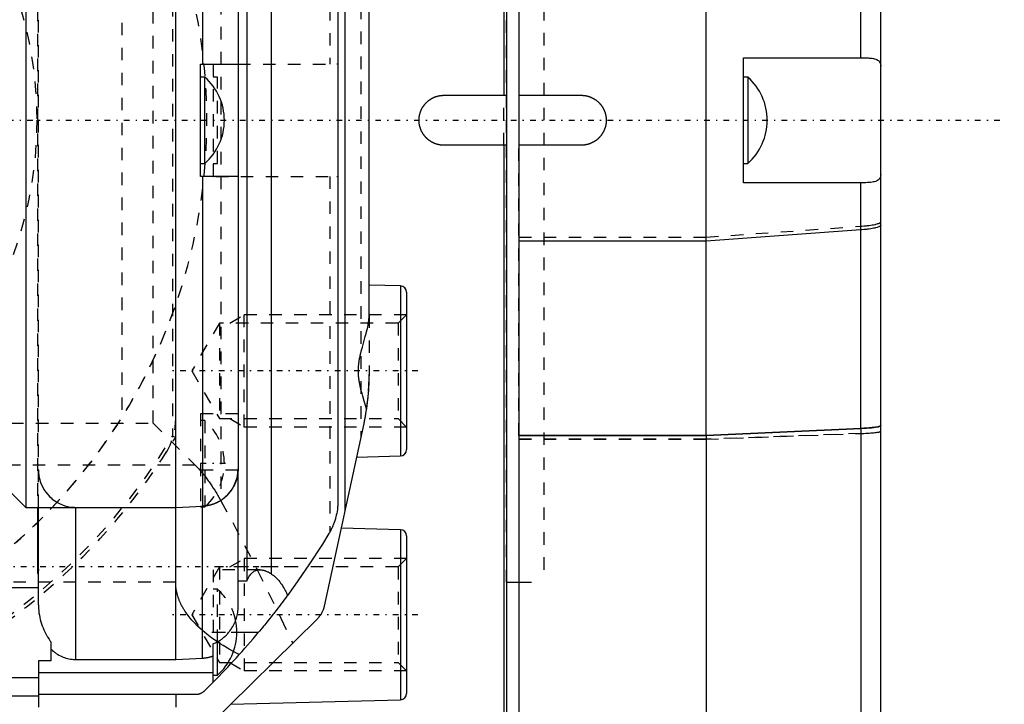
# Model space of a CAD drawing. Extents: x -109 to 109, y -1 to 887.
# Tile 14 of 15: x 30 to 109, y 673 to 728. Entities that reach past the tile are written whole.
import ezdxf

# ---------------------------------------------------------------- set-up
doc = ezdxf.new("R2010")
doc.units = 0
doc.linetypes.add('CENTER', pattern=[1.5, 0.45, -0.5, 0.05, -0.5])
doc.linetypes.add('DASHED', pattern=[2, 1, -1])
for name, color, linetype in [('AM_0', 7, 'CONTINUOUS'), ('AM_3', 7, 'DASHED'), ('AM_7', 7, 'CENTER')]:
    doc.layers.add(name, color=color, linetype=linetype)

msp = doc.modelspace()

# ---------------------------------------------------------------- linework, layer by layer
at = {"layer": 'AM_0', "color": 7, "linetype": 'CONTINUOUS'}
for p, q in [((68.8, 769), (68.8, 722)), ((69, 768.8), (69, 671.2)), ((70, 769), (70, 670.5)), ((85, 694.742), (85, 769)), ((42.5, 676.816), (42.5, 763.184)), ((48.219, 683.122), (48.219, 756.878)), ((50.139, 756.314), (50.139, 683.686)), ((97.408, 725), (97.408, 755.183)), ((56.052, 752.961), (56.052, 688.675)), ((30.5, 750.935), (30.5, 689)), ((44.639, 750.901), (44.639, 724.5)), ((55.5, 750.508), (55.5, 689.492)), ((99, 540.247), (99, 750)), ((47.499, 748), (47.499, 692)), ((58, 704.367), (58, 741.16)), ((44.5, 715.5), (44.5, 724.5)), ((44.5, 724.5), (47.465, 724.5)), ((88, 725), (97.591, 725)), ((88, 715), (88, 725)), ((44.843, 723.45), (44.5, 723.45)), ((44.843, 716.55), (44.843, 723.45)), ((88.343, 723.45), (88, 723.45)), ((88.343, 723.45), (88.343, 716.55)), ((64, 722), (69, 722)), ((70, 722), (75, 722)), ((69, 718), (64, 718)), ((68.8, 718), (68.8, 671)), ((75, 718), (70, 718)), ((44.5, 716.55), (44.843, 716.55)), ((88, 716.55), (88.343, 716.55)), ((47.465, 715.5), (44.5, 715.5)), ((44.639, 715.5), (44.639, 689.099)), ((97.591, 715), (88, 715)), ((97.408, 695.317), (97.408, 715)), ((97.408, 711.224), (85, 710.323)), ((85, 710.323), (70, 710.323)), ((60.513, 706.74), (58, 706.806)), ((60.513, 706.74), (60.513, 693.123)), ((61, 706.24), (61, 693.622)), ((57.58, 695.722), (54.406, 681.082)), ((97.408, 695.317), (85, 694.742)), ((85, 694.741), (97.408, 695.316)), ((97.408, 695.316), (97.408, 604.998)), ((85, 694.742), (70, 694.742)), ((70, 694.741), (85, 694.741)), ((85, 694.741), (85, 531)), ((56.997, 693.031), (60.513, 693.123)), ((47.5, 680.975), (47.5, 692.08)), ((28.5, 691), (30.5, 689)), ((30.5, 689), (42.5, 689)), ((31.416, 689), (31.416, 683.691)), ((31.5, 681.183), (31.5, 689.024)), ((34.5, 676.816), (34.5, 689)), ((42.5, 689), (44.639, 689.099)), ((44.5, 689.093), (44.5, 689.05)), ((44.5, 689.05), (44.843, 689.05)), ((44.639, 676.925), (44.639, 689.047)), ((44.843, 689.115), (44.843, 689.05)), ((60.513, 687.211), (55.762, 687.335)), ((60.513, 687.211), (60.513, 673.593)), ((61, 686.711), (61, 674.093)), ((31.416, 683.691), (31.5, 683.691)), ((-31.5, 682.58), (31.5, 682.58)), ((47.5, 683.122), (48.219, 683.122)), ((69, 683), (70, 683)), ((53.855, 680.082), (44, 670.37)), ((47.403, 679), (49.143, 679)), ((32.5, 678.223), (32.5, 676.704)), ((45.5, 674.992), (45.5, 678.071)), ((45.843, 675.55), (45.843, 678.229)), ((31.5, 676.704), (31.5, 673)), ((32.5, 676.704), (31.5, 676.704)), ((34.5, 676.816), (42.5, 676.816)), ((42.5, 676.816), (44.639, 676.925)), ((31.5, 675.781), (45.5, 675.781)), ((45.5, 675.55), (45.843, 675.55)), ((31.5, 675.35), (-31.5, 675.35)), ((45.5, 674.992), (44.791, 674.286)), ((31.5, 673.88), (-31.5, 673.88)), ((44.091, 674), (31.5, 674)), ((42.5, 674), (42.5, 673)), ((46.909, 673.237), (60.513, 673.593))]:
    msp.add_line(p, q, dxfattribs=at)
msp.add_lwpolyline([(97.408, 695.316), (97.861, 695.342), (98.253, 695.374), (98.572, 695.412), (98.807, 695.455), (98.951, 695.5), (99, 695.547)], dxfattribs=at)
for points in [[(47.465, 724.5, 0), (47.476, 724.499, 0), (47.491, 724.494, 0), (47.499, 724.484, 0), (47.5, 724.477, 0)], [(97.591, 725, 0), (97.664, 725, 0), (97.804, 724.998, 0), (97.938, 724.994, 0), (98.003, 724.99, 0), (98.066, 724.986, 0), (98.188, 724.976, 0), (98.302, 724.962, 0), (98.408, 724.943, 0), (98.507, 724.92, 0), (98.597, 724.892, 0), (98.638, 724.876, 0), (98.678, 724.858, 0), (98.75, 724.819, 0), (98.813, 724.774, 0), (98.867, 724.723, 0), (98.912, 724.666, 0), (98.947, 724.604, 0), (98.962, 724.57, 0), (98.973, 724.535, 0), (98.991, 724.461, 0), (98.999, 724.381, 0), (99, 724.339, 0)], [(62, 720, 0), (62, 720.014, 0), (62, 720.042, 0), (62.001, 720.07, 0), (62.002, 720.084, 0), (62.002, 720.098, 0), (62.004, 720.127, 0), (62.006, 720.155, 0), (62.008, 720.184, 0), (62.011, 720.212, 0), (62.015, 720.241, 0), (62.016, 720.255, 0), (62.018, 720.27, 0), (62.022, 720.298, 0), (62.027, 720.327, 0), (62.032, 720.356, 0), (62.037, 720.385, 0), (62.043, 720.413, 0), (62.046, 720.428, 0), (62.049, 720.442, 0), (62.056, 720.471, 0), (62.063, 720.499, 0), (62.067, 720.513, 0), (62.071, 720.528, 0), (62.079, 720.556, 0), (62.087, 720.584, 0), (62.092, 720.598, 0), (62.096, 720.613, 0), (62.105, 720.641, 0), (62.115, 720.669, 0), (62.125, 720.696, 0), (62.136, 720.724, 0), (62.147, 720.752, 0), (62.152, 720.765, 0), (62.158, 720.779, 0), (62.17, 720.806, 0), (62.182, 720.833, 0), (62.194, 720.86, 0), (62.207, 720.887, 0), (62.221, 720.913, 0), (62.227, 720.926, 0), (62.234, 720.939, 0), (62.248, 720.965, 0), (62.263, 720.991, 0), (62.278, 721.017, 0), (62.293, 721.042, 0), (62.308, 721.067, 0), (62.316, 721.079, 0), (62.324, 721.092, 0), (62.34, 721.116, 0), (62.357, 721.14, 0), (62.374, 721.164, 0), (62.391, 721.187, 0), (62.408, 721.211, 0), (62.417, 721.222, 0), (62.426, 721.233, 0), (62.444, 721.256, 0), (62.462, 721.278, 0), (62.48, 721.3, 0), (62.499, 721.322, 0), (62.518, 721.343, 0), (62.527, 721.353, 0), (62.537, 721.364, 0), (62.556, 721.384, 0), (62.576, 721.404, 0), (62.586, 721.414, 0), (62.596, 721.424, 0), (62.616, 721.444, 0), (62.636, 721.463, 0), (62.647, 721.473, 0), (62.657, 721.482, 0), (62.678, 721.501, 0), (62.7, 721.52, 0), (62.722, 721.538, 0), (62.744, 721.556, 0), (62.767, 721.574, 0), (62.778, 721.583, 0), (62.789, 721.592, 0), (62.813, 721.609, 0), (62.836, 721.626, 0), (62.86, 721.643, 0), (62.884, 721.66, 0), (62.908, 721.676, 0), (62.921, 721.684, 0), (62.933, 721.692, 0), (62.958, 721.707, 0), (62.983, 721.722, 0), (63.009, 721.737, 0), (63.035, 721.752, 0), (63.061, 721.766, 0), (63.074, 721.773, 0), (63.087, 721.779, 0), (63.113, 721.793, 0), (63.14, 721.806, 0), (63.167, 721.818, 0), (63.194, 721.83, 0), (63.221, 721.842, 0), (63.235, 721.848, 0), (63.248, 721.853, 0), (63.276, 721.864, 0), (63.304, 721.875, 0), (63.331, 721.885, 0), (63.359, 721.895, 0), (63.387, 721.904, 0), (63.402, 721.908, 0), (63.416, 721.913, 0), (63.444, 721.921, 0), (63.472, 721.929, 0), (63.487, 721.933, 0), (63.501, 721.937, 0), (63.529, 721.944, 0), (63.558, 721.951, 0), (63.572, 721.954, 0), (63.587, 721.957, 0), (63.615, 721.963, 0), (63.644, 721.968, 0), (63.673, 721.973, 0), (63.702, 721.978, 0), (63.73, 721.982, 0), (63.745, 721.984, 0), (63.759, 721.985, 0), (63.788, 721.989, 0), (63.816, 721.992, 0), (63.845, 721.994, 0), (63.873, 721.996, 0), (63.902, 721.998, 0), (63.916, 721.998, 0), (63.93, 721.999, 0), (63.958, 722, 0), (63.986, 722, 0), (64, 722, 0)], [(75, 722, 0), (75.014, 722, 0), (75.042, 722, 0), (75.07, 721.999, 0), (75.084, 721.998, 0), (75.098, 721.998, 0), (75.127, 721.996, 0), (75.155, 721.994, 0), (75.184, 721.992, 0), (75.212, 721.989, 0), (75.241, 721.985, 0), (75.255, 721.984, 0), (75.27, 721.982, 0), (75.298, 721.978, 0), (75.327, 721.973, 0), (75.356, 721.968, 0), (75.385, 721.963, 0), (75.413, 721.957, 0), (75.428, 721.954, 0), (75.442, 721.951, 0), (75.471, 721.944, 0), (75.499, 721.937, 0), (75.513, 721.933, 0), (75.528, 721.929, 0), (75.556, 721.921, 0), (75.584, 721.913, 0), (75.598, 721.908, 0), (75.613, 721.904, 0), (75.641, 721.895, 0), (75.669, 721.885, 0), (75.696, 721.875, 0), (75.724, 721.864, 0), (75.752, 721.853, 0), (75.765, 721.848, 0), (75.779, 721.842, 0), (75.806, 721.83, 0), (75.833, 721.818, 0), (75.86, 721.806, 0), (75.887, 721.793, 0), (75.913, 721.779, 0), (75.926, 721.773, 0), (75.939, 721.766, 0), (75.965, 721.752, 0), (75.991, 721.737, 0), (76.017, 721.722, 0), (76.042, 721.707, 0), (76.067, 721.692, 0), (76.079, 721.684, 0), (76.092, 721.676, 0), (76.116, 721.66, 0), (76.14, 721.643, 0), (76.164, 721.626, 0), (76.187, 721.609, 0), (76.211, 721.592, 0), (76.222, 721.583, 0), (76.233, 721.574, 0), (76.256, 721.556, 0), (76.278, 721.538, 0), (76.3, 721.52, 0), (76.322, 721.501, 0), (76.343, 721.482, 0), (76.353, 721.473, 0), (76.364, 721.463, 0), (76.384, 721.444, 0), (76.404, 721.424, 0), (76.414, 721.414, 0), (76.424, 721.404, 0), (76.444, 721.384, 0), (76.463, 721.364, 0), (76.473, 721.353, 0), (76.482, 721.343, 0), (76.501, 721.322, 0), (76.52, 721.3, 0), (76.538, 721.278, 0), (76.556, 721.256, 0), (76.574, 721.233, 0), (76.583, 721.222, 0), (76.592, 721.211, 0), (76.609, 721.187, 0), (76.626, 721.164, 0), (76.643, 721.14, 0), (76.66, 721.116, 0), (76.676, 721.092, 0), (76.684, 721.079, 0), (76.692, 721.067, 0), (76.707, 721.042, 0), (76.722, 721.017, 0), (76.737, 720.991, 0), (76.752, 720.965, 0), (76.766, 720.939, 0), (76.773, 720.926, 0), (76.779, 720.913, 0), (76.793, 720.887, 0), (76.806, 720.86, 0), (76.818, 720.833, 0), (76.83, 720.806, 0), (76.842, 720.779, 0), (76.848, 720.765, 0), (76.853, 720.752, 0), (76.864, 720.724, 0), (76.875, 720.696, 0), (76.885, 720.669, 0), (76.895, 720.641, 0), (76.904, 720.613, 0), (76.908, 720.598, 0), (76.913, 720.584, 0), (76.921, 720.556, 0), (76.929, 720.528, 0), (76.933, 720.513, 0), (76.937, 720.499, 0), (76.944, 720.471, 0), (76.951, 720.442, 0), (76.954, 720.428, 0), (76.957, 720.413, 0), (76.963, 720.385, 0), (76.968, 720.356, 0), (76.973, 720.327, 0), (76.978, 720.298, 0), (76.982, 720.27, 0), (76.984, 720.255, 0), (76.985, 720.241, 0), (76.989, 720.212, 0), (76.992, 720.184, 0), (76.994, 720.155, 0), (76.996, 720.127, 0), (76.998, 720.098, 0), (76.998, 720.084, 0), (76.999, 720.07, 0), (77, 720.042, 0), (77, 720.014, 0), (77, 720, 0)], [(64, 718, 0), (63.986, 718, 0), (63.958, 718, 0), (63.93, 718.001, 0), (63.916, 718.002, 0), (63.902, 718.002, 0), (63.873, 718.004, 0), (63.845, 718.006, 0), (63.816, 718.008, 0), (63.788, 718.011, 0), (63.759, 718.015, 0), (63.745, 718.016, 0), (63.73, 718.018, 0), (63.702, 718.022, 0), (63.673, 718.027, 0), (63.644, 718.032, 0), (63.615, 718.037, 0), (63.587, 718.043, 0), (63.572, 718.046, 0), (63.558, 718.049, 0), (63.529, 718.056, 0), (63.501, 718.063, 0), (63.487, 718.067, 0), (63.472, 718.071, 0), (63.444, 718.079, 0), (63.416, 718.087, 0), (63.402, 718.092, 0), (63.387, 718.096, 0), (63.359, 718.105, 0), (63.331, 718.115, 0), (63.304, 718.125, 0), (63.276, 718.136, 0), (63.248, 718.147, 0), (63.235, 718.152, 0), (63.221, 718.158, 0), (63.194, 718.17, 0), (63.167, 718.182, 0), (63.14, 718.194, 0), (63.113, 718.207, 0), (63.087, 718.221, 0), (63.074, 718.227, 0), (63.061, 718.234, 0), (63.035, 718.248, 0), (63.009, 718.263, 0), (62.983, 718.278, 0), (62.958, 718.293, 0), (62.933, 718.308, 0), (62.921, 718.316, 0), (62.908, 718.324, 0), (62.884, 718.34, 0), (62.86, 718.357, 0), (62.836, 718.374, 0), (62.813, 718.391, 0), (62.789, 718.408, 0), (62.778, 718.417, 0), (62.767, 718.426, 0), (62.744, 718.444, 0), (62.722, 718.462, 0), (62.7, 718.48, 0), (62.678, 718.499, 0), (62.657, 718.518, 0), (62.647, 718.527, 0), (62.636, 718.537, 0), (62.616, 718.556, 0), (62.596, 718.576, 0), (62.586, 718.586, 0), (62.576, 718.596, 0), (62.556, 718.616, 0), (62.537, 718.636, 0), (62.527, 718.647, 0), (62.518, 718.657, 0), (62.499, 718.678, 0), (62.48, 718.7, 0), (62.462, 718.722, 0), (62.444, 718.744, 0), (62.426, 718.767, 0), (62.417, 718.778, 0), (62.408, 718.789, 0), (62.391, 718.813, 0), (62.374, 718.836, 0), (62.357, 718.86, 0), (62.34, 718.884, 0), (62.324, 718.908, 0), (62.316, 718.921, 0), (62.308, 718.933, 0), (62.293, 718.958, 0), (62.278, 718.983, 0), (62.263, 719.009, 0), (62.248, 719.035, 0), (62.234, 719.061, 0), (62.227, 719.074, 0), (62.221, 719.087, 0), (62.207, 719.113, 0), (62.194, 719.14, 0), (62.182, 719.167, 0), (62.17, 719.194, 0), (62.158, 719.221, 0), (62.152, 719.235, 0), (62.147, 719.248, 0), (62.136, 719.276, 0), (62.125, 719.304, 0), (62.115, 719.331, 0), (62.105, 719.359, 0), (62.096, 719.387, 0), (62.092, 719.402, 0), (62.087, 719.416, 0), (62.079, 719.444, 0), (62.071, 719.472, 0), (62.067, 719.487, 0), (62.063, 719.501, 0), (62.056, 719.529, 0), (62.049, 719.558, 0), (62.046, 719.572, 0), (62.043, 719.587, 0), (62.037, 719.615, 0), (62.032, 719.644, 0), (62.027, 719.673, 0), (62.022, 719.702, 0), (62.018, 719.73, 0), (62.016, 719.745, 0), (62.015, 719.759, 0), (62.011, 719.788, 0), (62.008, 719.816, 0), (62.006, 719.845, 0), (62.004, 719.873, 0), (62.002, 719.902, 0), (62.002, 719.916, 0), (62.001, 719.93, 0), (62, 719.958, 0), (62, 719.986, 0), (62, 720, 0)], [(77, 720, 0), (77, 719.986, 0), (77, 719.958, 0), (76.999, 719.93, 0), (76.998, 719.916, 0), (76.998, 719.902, 0), (76.996, 719.873, 0), (76.994, 719.845, 0), (76.992, 719.816, 0), (76.989, 719.788, 0), (76.985, 719.759, 0), (76.984, 719.745, 0), (76.982, 719.73, 0), (76.978, 719.702, 0), (76.973, 719.673, 0), (76.968, 719.644, 0), (76.963, 719.615, 0), (76.957, 719.587, 0), (76.954, 719.572, 0), (76.951, 719.558, 0), (76.944, 719.529, 0), (76.937, 719.501, 0), (76.933, 719.487, 0), (76.929, 719.472, 0), (76.921, 719.444, 0), (76.913, 719.416, 0), (76.908, 719.402, 0), (76.904, 719.387, 0), (76.895, 719.359, 0), (76.885, 719.331, 0), (76.875, 719.304, 0), (76.864, 719.276, 0), (76.853, 719.248, 0), (76.848, 719.235, 0), (76.842, 719.221, 0), (76.83, 719.194, 0), (76.818, 719.167, 0), (76.806, 719.14, 0), (76.793, 719.113, 0), (76.779, 719.087, 0), (76.773, 719.074, 0), (76.766, 719.061, 0), (76.752, 719.035, 0), (76.737, 719.009, 0), (76.722, 718.983, 0), (76.707, 718.958, 0), (76.692, 718.933, 0), (76.684, 718.921, 0), (76.676, 718.908, 0), (76.66, 718.884, 0), (76.643, 718.86, 0), (76.626, 718.836, 0), (76.609, 718.813, 0), (76.592, 718.789, 0), (76.583, 718.778, 0), (76.574, 718.767, 0), (76.556, 718.744, 0), (76.538, 718.722, 0), (76.52, 718.7, 0), (76.501, 718.678, 0), (76.482, 718.657, 0), (76.473, 718.647, 0), (76.463, 718.636, 0), (76.444, 718.616, 0), (76.424, 718.596, 0), (76.414, 718.586, 0), (76.404, 718.576, 0), (76.384, 718.556, 0), (76.364, 718.537, 0), (76.353, 718.527, 0), (76.343, 718.518, 0), (76.322, 718.499, 0), (76.3, 718.48, 0), (76.278, 718.462, 0), (76.256, 718.444, 0), (76.233, 718.426, 0), (76.222, 718.417, 0), (76.211, 718.408, 0), (76.187, 718.391, 0), (76.164, 718.374, 0), (76.14, 718.357, 0), (76.116, 718.34, 0), (76.092, 718.324, 0), (76.079, 718.316, 0), (76.067, 718.308, 0), (76.042, 718.293, 0), (76.017, 718.278, 0), (75.991, 718.263, 0), (75.965, 718.248, 0), (75.939, 718.234, 0), (75.926, 718.227, 0), (75.913, 718.221, 0), (75.887, 718.207, 0), (75.86, 718.194, 0), (75.833, 718.182, 0), (75.806, 718.17, 0), (75.779, 718.158, 0), (75.765, 718.152, 0), (75.752, 718.147, 0), (75.724, 718.136, 0), (75.696, 718.125, 0), (75.669, 718.115, 0), (75.641, 718.105, 0), (75.613, 718.096, 0), (75.598, 718.092, 0), (75.584, 718.087, 0), (75.556, 718.079, 0), (75.528, 718.071, 0), (75.513, 718.067, 0), (75.499, 718.063, 0), (75.471, 718.056, 0), (75.442, 718.049, 0), (75.428, 718.046, 0), (75.413, 718.043, 0), (75.385, 718.037, 0), (75.356, 718.032, 0), (75.327, 718.027, 0), (75.298, 718.022, 0), (75.27, 718.018, 0), (75.255, 718.016, 0), (75.241, 718.015, 0), (75.212, 718.011, 0), (75.184, 718.008, 0), (75.155, 718.006, 0), (75.127, 718.004, 0), (75.098, 718.002, 0), (75.084, 718.002, 0), (75.07, 718.001, 0), (75.042, 718, 0), (75.014, 718, 0), (75, 718, 0)], [(99, 715.661, 0), (98.999, 715.618, 0), (98.99, 715.538, 0), (98.973, 715.464, 0), (98.961, 715.429, 0), (98.947, 715.396, 0), (98.912, 715.333, 0), (98.867, 715.276, 0), (98.813, 715.225, 0), (98.749, 715.18, 0), (98.677, 715.141, 0), (98.637, 715.124, 0), (98.596, 715.108, 0), (98.506, 715.08, 0), (98.408, 715.057, 0), (98.301, 715.038, 0), (98.187, 715.024, 0), (98.066, 715.014, 0), (98.002, 715.01, 0), (97.938, 715.006, 0), (97.804, 715.002, 0), (97.664, 715, 0), (97.591, 715, 0)], [(47.5, 715.523, 0), (47.499, 715.516, 0), (47.491, 715.506, 0), (47.476, 715.501, 0), (47.465, 715.5, 0)], [(99, 711.595, 0), (98.999, 711.582, 0), (98.988, 711.557, 0), (98.966, 711.532, 0), (98.951, 711.519, 0), (98.934, 711.507, 0), (98.891, 711.482, 0), (98.838, 711.458, 0), (98.774, 711.434, 0), (98.7, 711.411, 0), (98.617, 711.389, 0), (98.572, 711.378, 0), (98.524, 711.367, 0), (98.422, 711.346, 0), (98.311, 711.327, 0), (98.192, 711.308, 0), (98.065, 711.29, 0), (97.931, 711.273, 0), (97.861, 711.265, 0), (97.789, 711.257, 0), (97.642, 711.243, 0), (97.488, 711.23, 0), (97.408, 711.224, 0)], [(57.778, 696.883, 0), (57.725, 697.084, 0), (57.61, 697.495, 0), (57.49, 697.915, 0), (57.431, 698.128, 0), (57.374, 698.343, 0), (57.312, 698.595, 0), (57.295, 698.668, 0), (57.279, 698.74, 0), (57.272, 698.776, 0), (57.264, 698.813, 0), (57.249, 698.886, 0), (57.235, 698.958, 0), (57.222, 699.031, 0), (57.209, 699.105, 0), (57.198, 699.178, 0), (57.192, 699.214, 0), (57.187, 699.251, 0), (57.177, 699.324, 0), (57.168, 699.398, 0), (57.161, 699.471, 0), (57.154, 699.545, 0), (57.149, 699.618, 0), (57.146, 699.655, 0), (57.144, 699.691, 0), (57.141, 699.765, 0), (57.139, 699.838, 0), (57.138, 699.912, 0), (57.138, 699.985, 0), (57.14, 700.059, 0), (57.141, 700.095, 0), (57.142, 700.132, 0), (57.146, 700.206, 0), (57.151, 700.279, 0), (57.157, 700.353, 0), (57.164, 700.426, 0), (57.172, 700.499, 0), (57.177, 700.536, 0), (57.182, 700.573, 0), (57.192, 700.646, 0), (57.203, 700.719, 0), (57.209, 700.756, 0), (57.215, 700.792, 0), (57.228, 700.866, 0), (57.241, 700.938, 0), (57.249, 700.975, 0), (57.256, 701.011, 0), (57.271, 701.084, 0), (57.287, 701.157, 0), (57.303, 701.229, 0), (57.32, 701.302, 0), (57.338, 701.374, 0), (57.346, 701.41, 0), (57.356, 701.446, 0), (57.374, 701.518, 0), (57.393, 701.59, 0), (57.46, 701.839, 0), (57.579, 702.262, 0), (57.696, 702.675, 0), (57.76, 702.911, 0), (57.777, 702.978, 0), (57.794, 703.044, 0), (57.803, 703.077, 0), (57.811, 703.11, 0), (57.827, 703.176, 0), (57.843, 703.241, 0), (57.85, 703.273, 0), (57.858, 703.306, 0), (57.872, 703.37, 0), (57.886, 703.434, 0), (57.892, 703.466, 0), (57.899, 703.497, 0), (57.911, 703.56, 0), (57.923, 703.623, 0), (57.934, 703.685, 0), (57.945, 703.747, 0), (57.954, 703.808, 0), (57.959, 703.839, 0), (57.963, 703.869, 0), (57.971, 703.929, 0), (57.978, 703.989, 0), (57.984, 704.048, 0), (57.989, 704.106, 0), (57.993, 704.165, 0), (57.995, 704.193, 0), (57.996, 704.222, 0), (57.999, 704.28, 0), (58, 704.338, 0), (58, 704.367, 0)], [(57.778, 696.883, 0), (57.749, 696.687, 0), (57.686, 696.297, 0), (57.617, 695.912, 0), (57.58, 695.722, 0)], [(99, 695.548, 0), (98.999, 695.541, 0), (98.988, 695.525, 0), (98.966, 695.509, 0), (98.951, 695.501, 0), (98.934, 695.494, 0), (98.891, 695.478, 0), (98.838, 695.463, 0), (98.774, 695.449, 0), (98.7, 695.434, 0), (98.617, 695.42, 0), (98.572, 695.414, 0), (98.524, 695.407, 0), (98.422, 695.394, 0), (98.311, 695.382, 0), (98.192, 695.37, 0), (98.065, 695.359, 0), (97.931, 695.348, 0), (97.861, 695.343, 0), (97.789, 695.338, 0), (97.641, 695.329, 0), (97.487, 695.321, 0), (97.408, 695.317, 0)], [(47.499, 692, 0), (47.498, 691.981, 0), (47.497, 691.943, 0), (47.495, 691.905, 0), (47.494, 691.885, 0), (47.492, 691.866, 0), (47.489, 691.827, 0), (47.486, 691.788, 0), (47.482, 691.749, 0), (47.477, 691.71, 0), (47.472, 691.67, 0), (47.469, 691.65, 0), (47.466, 691.631, 0), (47.46, 691.591, 0), (47.453, 691.552, 0), (47.446, 691.512, 0), (47.438, 691.473, 0), (47.429, 691.434, 0), (47.425, 691.414, 0), (47.421, 691.395, 0), (47.411, 691.356, 0), (47.401, 691.317, 0), (47.396, 691.298, 0), (47.391, 691.279, 0), (47.38, 691.241, 0), (47.369, 691.203, 0), (47.363, 691.184, 0), (47.357, 691.165, 0), (47.345, 691.128, 0), (47.332, 691.092, 0), (47.32, 691.056, 0), (47.306, 691.02, 0), (47.293, 690.985, 0), (47.286, 690.968, 0), (47.279, 690.95, 0), (47.265, 690.916, 0), (47.25, 690.882, 0), (47.235, 690.848, 0), (47.219, 690.813, 0), (47.203, 690.778, 0), (47.194, 690.761, 0), (47.186, 690.744, 0), (47.168, 690.709, 0), (47.15, 690.674, 0), (47.131, 690.64, 0), (47.112, 690.605, 0), (47.092, 690.57, 0), (47.082, 690.553, 0), (47.072, 690.536, 0), (47.051, 690.502, 0), (47.03, 690.468, 0), (47.008, 690.434, 0), (46.986, 690.401, 0), (46.963, 690.368, 0), (46.952, 690.351, 0), (46.94, 690.335, 0), (46.917, 690.303, 0), (46.893, 690.271, 0), (46.869, 690.239, 0), (46.844, 690.208, 0), (46.819, 690.177, 0), (46.807, 690.162, 0), (46.794, 690.147, 0), (46.769, 690.118, 0), (46.743, 690.088, 0), (46.731, 690.074, 0), (46.718, 690.06, 0), (46.692, 690.032, 0), (46.666, 690.004, 0), (46.653, 689.991, 0), (46.64, 689.978, 0), (46.614, 689.951, 0), (46.587, 689.925, 0), (46.56, 689.9, 0), (46.533, 689.874, 0), (46.504, 689.848, 0), (46.49, 689.835, 0), (46.475, 689.822, 0), (46.446, 689.797, 0), (46.416, 689.772, 0), (46.386, 689.747, 0), (46.355, 689.722, 0), (46.323, 689.698, 0), (46.307, 689.686, 0), (46.291, 689.674, 0), (46.259, 689.65, 0), (46.227, 689.627, 0), (46.194, 689.604, 0), (46.16, 689.581, 0), (46.127, 689.56, 0), (46.11, 689.549, 0), (46.093, 689.538, 0), (46.059, 689.517, 0), (46.025, 689.496, 0), (45.99, 689.476, 0), (45.956, 689.457, 0), (45.921, 689.438, 0), (45.904, 689.429, 0), (45.886, 689.42, 0), (45.852, 689.402, 0), (45.817, 689.385, 0), (45.782, 689.368, 0), (45.748, 689.352, 0), (45.713, 689.336, 0), (45.696, 689.329, 0), (45.679, 689.321, 0), (45.645, 689.307, 0), (45.61, 689.293, 0), (45.593, 689.286, 0), (45.576, 689.279, 0), (45.54, 689.266, 0), (45.504, 689.253, 0), (45.486, 689.247, 0), (45.468, 689.24, 0), (45.431, 689.228, 0), (45.394, 689.216, 0), (45.356, 689.205, 0), (45.318, 689.194, 0), (45.28, 689.183, 0), (45.261, 689.178, 0), (45.241, 689.173, 0), (45.203, 689.163, 0), (45.164, 689.154, 0), (45.124, 689.146, 0), (45.085, 689.138, 0), (45.046, 689.13, 0), (45.026, 689.127, 0), (45.006, 689.123, 0), (44.967, 689.117, 0), (44.927, 689.111, 0), (44.907, 689.108, 0)], [(55.5, 689.492, 0), (55.499, 689.416, 0), (55.495, 689.265, 0), (55.486, 689.115, 0), (55.48, 689.04, 0), (55.472, 688.964, 0), (55.454, 688.815, 0), (55.431, 688.665, 0), (55.404, 688.517, 0), (55.372, 688.369, 0), (55.336, 688.223, 0), (55.317, 688.15, 0), (55.296, 688.077, 0), (55.251, 687.933, 0), (55.202, 687.79, 0), (55.148, 687.649, 0), (55.09, 687.51, 0), (55.028, 687.372, 0), (54.996, 687.304, 0), (54.962, 687.236, 0), (54.892, 687.103, 0), (54.818, 686.971, 0), (54.78, 686.906, 0)], [(54.78, 686.906, 0), (54.259, 686.059, 0), (53.179, 684.39, 0), (52.047, 682.756, 0), (51.462, 681.952, 0)], [(31.5, 684.039, 0), (31.498, 683.983, 0), (31.479, 683.867, 0), (31.442, 683.75, 0), (31.416, 683.691, 0)], [(48.219, 683.122, 0), (48.24, 683.171, 0), (48.281, 683.264, 0), (48.325, 683.35, 0), (48.347, 683.391, 0), (48.369, 683.431, 0), (48.415, 683.505, 0), (48.462, 683.573, 0), (48.512, 683.636, 0), (48.564, 683.695, 0), (48.618, 683.75, 0), (48.646, 683.775, 0), (48.675, 683.799, 0), (48.735, 683.844, 0), (48.797, 683.883, 0), (48.861, 683.916, 0), (48.927, 683.944, 0), (48.995, 683.967, 0), (49.029, 683.975, 0), (49.064, 683.983, 0), (49.136, 683.994, 0), (49.208, 683.999, 0), (49.245, 684, 0)], [(49.245, 684, 0), (49.268, 684, 0), (49.315, 683.998, 0), (49.362, 683.994, 0), (49.385, 683.991, 0), (49.409, 683.987, 0), (49.456, 683.979, 0), (49.503, 683.97, 0), (49.551, 683.958, 0), (49.598, 683.945, 0), (49.646, 683.93, 0), (49.67, 683.921, 0), (49.695, 683.912, 0), (49.745, 683.893, 0), (49.795, 683.872, 0), (49.847, 683.849, 0), (49.899, 683.824, 0), (49.951, 683.797, 0), (49.978, 683.782, 0), (50.004, 683.767, 0), (50.058, 683.736, 0), (50.112, 683.703, 0), (50.139, 683.686, 0)], [(50.139, 683.686, 0), (50.183, 683.657, 0), (50.269, 683.595, 0), (50.355, 683.529, 0), (50.397, 683.494, 0), (50.439, 683.458, 0), (50.521, 683.383, 0), (50.603, 683.302, 0), (50.682, 683.218, 0), (50.76, 683.129, 0), (50.837, 683.035, 0), (50.874, 682.987, 0), (50.911, 682.937, 0), (50.984, 682.836, 0), (51.054, 682.73, 0), (51.123, 682.62, 0), (51.19, 682.506, 0), (51.254, 682.389, 0), (51.286, 682.329, 0), (51.316, 682.268, 0), (51.376, 682.144, 0), (51.434, 682.017, 0), (51.462, 681.952, 0)], [(51.462, 681.952, 0), (51.406, 681.876, 0), (51.292, 681.723, 0), (51.174, 681.566, 0), (51.115, 681.486, 0), (51.054, 681.406, 0), (50.931, 681.244, 0), (50.806, 681.08, 0), (50.679, 680.914, 0), (50.549, 680.747, 0), (50.418, 680.579, 0), (50.352, 680.494, 0), (50.285, 680.41, 0), (50.152, 680.241, 0), (50.017, 680.072, 0), (49.882, 679.903, 0), (49.747, 679.735, 0), (49.612, 679.569, 0), (49.544, 679.486, 0), (49.477, 679.404, 0), (49.342, 679.241, 0), (49.209, 679.08, 0), (49.143, 679, 0)], [(31.5, 681.183, 0), (31.501, 681.09, 0), (31.509, 680.907, 0), (31.524, 680.724, 0), (31.535, 680.634, 0), (31.547, 680.543, 0), (31.576, 680.365, 0), (31.612, 680.188, 0), (31.654, 680.014, 0), (31.702, 679.842, 0), (31.755, 679.673, 0), (31.784, 679.59, 0), (31.814, 679.507, 0), (31.877, 679.343, 0), (31.946, 679.183, 0), (32.02, 679.025, 0), (32.098, 678.871, 0), (32.18, 678.72, 0), (32.223, 678.646, 0), (32.267, 678.573, 0), (32.357, 678.43, 0), (32.452, 678.291, 0), (32.5, 678.223, 0)], [(46.758, 679, 0), (46.796, 679.048, 0), (46.869, 679.146, 0), (46.94, 679.247, 0), (46.973, 679.298, 0), (47.006, 679.35, 0), (47.069, 679.455, 0), (47.128, 679.562, 0), (47.184, 679.671, 0), (47.235, 679.781, 0), (47.282, 679.892, 0), (47.304, 679.949, 0), (47.324, 680.005, 0), (47.363, 680.119, 0), (47.397, 680.233, 0), (47.426, 680.348, 0), (47.45, 680.463, 0), (47.47, 680.578, 0), (47.478, 680.635, 0), (47.485, 680.692, 0), (47.494, 680.806, 0), (47.499, 680.919, 0), (47.5, 680.975, 0)], [(54.406, 681.082, 0), (54.399, 681.051, 0), (54.384, 680.989, 0), (54.366, 680.927, 0), (54.356, 680.896, 0), (54.346, 680.865, 0), (54.325, 680.805, 0), (54.301, 680.745, 0), (54.276, 680.686, 0), (54.248, 680.628, 0), (54.219, 680.57, 0), (54.204, 680.542, 0), (54.188, 680.514, 0), (54.155, 680.458, 0), (54.121, 680.404, 0), (54.084, 680.351, 0), (54.046, 680.299, 0), (54.007, 680.248, 0), (53.986, 680.224, 0), (53.965, 680.199, 0), (53.923, 680.151, 0), (53.878, 680.104, 0), (53.855, 680.082, 0)], [(45.5, 678.071, 0), (45.54, 678.087, 0), (45.618, 678.12, 0), (45.695, 678.155, 0), (45.734, 678.173, 0), (45.773, 678.193, 0), (45.851, 678.234, 0), (45.928, 678.278, 0), (46.005, 678.325, 0), (46.081, 678.375, 0), (46.156, 678.427, 0), (46.192, 678.454, 0), (46.229, 678.481, 0), (46.3, 678.537, 0), (46.368, 678.595, 0), (46.435, 678.654, 0), (46.498, 678.714, 0), (46.559, 678.775, 0), (46.588, 678.805, 0), (46.616, 678.836, 0), (46.673, 678.899, 0), (46.73, 678.966, 0), (46.758, 679, 0)], [(32.5, 677.655, 0), (32.544, 677.613, 0), (32.635, 677.53, 0), (32.731, 677.45, 0), (32.781, 677.411, 0), (32.831, 677.373, 0), (32.935, 677.3, 0), (33.041, 677.232, 0), (33.149, 677.169, 0), (33.257, 677.112, 0), (33.365, 677.061, 0), (33.419, 677.037, 0), (33.473, 677.015, 0), (33.587, 676.972, 0), (33.705, 676.934, 0), (33.826, 676.9, 0), (33.949, 676.872, 0), (34.074, 676.849, 0), (34.136, 676.84, 0), (34.198, 676.833, 0), (34.321, 676.822, 0), (34.441, 676.817, 0), (34.5, 676.816, 0)], [(44.639, 676.925, 0), (44.663, 676.926, 0), (44.711, 676.929, 0), (44.759, 676.933, 0), (44.783, 676.936, 0), (44.808, 676.939, 0), (44.857, 676.945, 0), (44.906, 676.951, 0), (44.955, 676.959, 0), (45.004, 676.968, 0), (45.053, 676.978, 0), (45.077, 676.983, 0), (45.102, 676.988, 0), (45.15, 676.999, 0), (45.198, 677.012, 0), (45.246, 677.025, 0), (45.294, 677.039, 0), (45.341, 677.053, 0), (45.364, 677.061, 0), (45.387, 677.068, 0), (45.433, 677.084, 0), (45.478, 677.101, 0), (45.5, 677.11, 0)], [(44.791, 674.286, 0), (44.775, 674.271, 0), (44.743, 674.242, 0), (44.71, 674.215, 0), (44.693, 674.201, 0), (44.675, 674.189, 0), (44.64, 674.164, 0), (44.604, 674.141, 0), (44.566, 674.12, 0), (44.528, 674.101, 0), (44.489, 674.083, 0), (44.469, 674.074, 0), (44.449, 674.066, 0), (44.408, 674.052, 0), (44.384, 674.044, 0), (44.377, 674.042, 0), (44.371, 674.04, 0), (44.367, 674.039, 0), (44.364, 674.038, 0), (44.357, 674.036, 0), (44.35, 674.034, 0), (44.343, 674.032, 0), (44.336, 674.031, 0), (44.329, 674.029, 0), (44.325, 674.028, 0), (44.322, 674.027, 0), (44.315, 674.025, 0), (44.308, 674.024, 0), (44.301, 674.022, 0), (44.294, 674.021, 0), (44.287, 674.019, 0), (44.283, 674.019, 0), (44.28, 674.018, 0), (44.273, 674.017, 0), (44.266, 674.015, 0), (44.259, 674.014, 0), (44.252, 674.013, 0), (44.245, 674.012, 0), (44.241, 674.011, 0), (44.237, 674.011, 0), (44.23, 674.01, 0), (44.223, 674.009, 0), (44.22, 674.008, 0), (44.216, 674.008, 0), (44.209, 674.007, 0), (44.202, 674.006, 0), (44.198, 674.006, 0), (44.195, 674.005, 0), (44.188, 674.005, 0), (44.18, 674.004, 0), (44.173, 674.003, 0), (44.166, 674.003, 0), (44.159, 674.002, 0), (44.155, 674.002, 0), (44.152, 674.002, 0), (44.145, 674.001, 0), (44.137, 674.001, 0), (44.13, 674.001, 0), (44.123, 674.001, 0), (44.116, 674, 0), (44.112, 674, 0), (44.109, 674, 0), (44.102, 674, 0), (44.094, 674, 0), (44.091, 674, 0)]]:
    msp.add_polyline3d(points, dxfattribs=at)
for centre, radius, start, end in [((41.803, 719.998), 4.6, 0.0287, 48.63379), ((85.303, 719.998), 4.6, 0.0287, 48.63379), ((41.803, 720.002), 4.6, 311.36621, 359.9713), ((85.303, 720.002), 4.6, 311.36621, 359.9713), ((60.5, 706.24), 0.5, 0, 88.5), ((60.5, 693.622), 0.5, 271.5, 0), ((44.5, 692.096), 3, 272.65069, 0), ((41.803, 692.502), 4.6, 311.36621, 312.78716), ((60.5, 686.711), 0.5, 0, 88.5), ((42.803, 678.998), 4.6, 0.0287, 11.93065), ((0, 720), 64, 315.31124, 320.16156), ((42.803, 679.002), 4.6, 311.36621, 359.9713), ((60.5, 674.093), 0.5, 271.5, 0)]:
    msp.add_arc(centre, radius, start, end, dxfattribs=at)
at = {"layer": 'AM_3', "color": 6, "linetype": 'DASHED'}
for p, q in [((69, 683), (69, 757)), ((72, 757), (72, 683)), ((54.842, 752.987), (54.842, 724.5)), ((31.416, 750.935), (31.416, 689)), ((31.5, 689.024), (31.5, 750.919)), ((42.24, 745.305), (42.24, 694.695)), ((57.349, 745.102), (57.349, 694.658)), ((38.188, 743.804), (38.188, 696.196)), ((46.12, 739.47), (46.12, 689.532)), ((40.694, 695.749), (40.694, 734.019)), ((45.5, 724.5), (45.5, 715.5)), ((45.5, 724.5), (55.402, 724.5)), ((45.843, 723.45), (45.5, 723.45)), ((45.843, 716.55), (45.843, 723.45)), ((68.8, 718), (68.8, 722)), ((70, 694.741), (70, 718)), ((45.5, 716.55), (45.843, 716.55)), ((45.5, 715.5), (45.531, 715.5)), ((45.722, 715.5), (55.402, 715.5)), ((54.842, 715.5), (54.842, 687.013)), ((85, 710.636), (97.408, 711.515)), ((97.408, 695.316), (97.408, 711.224)), ((70, 710.636), (85, 710.636)), ((85, 694.741), (85, 710.323)), ((46.828, 703.755), (48, 704.431)), ((48, 695.431), (48, 704.431)), ((61, 704.431), (48, 704.431)), ((58, 704.367), (58, 700)), ((61, 704.431), (60.323, 703.755)), ((46, 703.755), (43.793, 699.931)), ((60.323, 703.755), (46, 703.755)), ((46, 703.755), (46, 696.108)), ((60.323, 703.755), (60.323, 696.108)), ((43.793, 699.931), (46, 696.108)), ((47.5, 696.5), (44.5, 696.5)), ((44.5, 696.5), (44.5, 689.093)), ((44.843, 695.95), (44.5, 695.95)), ((44.843, 695.95), (44.843, 689.115)), ((46, 696.108), (60.323, 696.108)), ((46.828, 696.108), (48, 695.431)), ((60.323, 696.108), (61, 695.431)), ((-40.694, 695.749), (40.694, 695.749)), ((40.694, 695.749), (44.052, 692.391)), ((61, 695.431), (48, 695.431)), ((42.24, 694.695), (42.5, 694.623)), ((70, 694.455), (85, 694.455)), ((85, 694.453), (70, 694.453)), ((85, 694.455), (97.408, 694.916)), ((97.408, 694.914), (85, 694.453)), ((44.052, 692.391), (-44.052, 692.391)), ((44.5, 692), (47.498, 692)), ((44.639, 689.083), (44.5, 689.077)), ((44.639, 689.047), (44.639, 689.083)), ((46.828, 684.226), (48, 684.902)), ((61, 684.902), (48, 684.902)), ((48, 684.902), (48, 675.902)), ((61, 684.902), (60.323, 684.226)), ((46, 684.226), (43.793, 680.402)), ((60.323, 684.226), (46, 684.226)), ((46, 684.226), (46, 676.579)), ((60.323, 684.226), (60.323, 676.579)), ((49.245, 684), (45.5, 684)), ((45.5, 684), (45.5, 678.071)), ((42.5, 683), (-42.5, 683)), ((70, 683), (72, 683)), ((45.843, 682.45), (45.5, 682.45)), ((45.843, 678.229), (45.843, 682.45)), ((43.793, 680.402), (46, 676.579)), ((45.5, 679), (47.403, 679)), ((46, 676.579), (60.323, 676.579)), ((46.828, 676.579), (48, 675.902)), ((60.323, 676.579), (61, 675.902)), ((61, 675.902), (48, 675.902))]:
    msp.add_line(p, q, dxfattribs=at)
msp.add_lwpolyline([(97.408, 694.914), (97.861, 694.934), (98.253, 694.96), (98.572, 694.991), (98.807, 695.025), (98.951, 695.061), (99, 695.098)], dxfattribs=at)
for points in [[(55.5, 724.479, 0), (55.5, 724.48, 0), (55.499, 724.483, 0), (55.498, 724.485, 0), (55.497, 724.486, 0), (55.496, 724.487, 0), (55.494, 724.488, 0), (55.491, 724.49, 0), (55.488, 724.492, 0), (55.483, 724.493, 0), (55.479, 724.494, 0), (55.476, 724.495, 0), (55.473, 724.495, 0), (55.467, 724.497, 0), (55.46, 724.497, 0), (55.453, 724.498, 0), (55.445, 724.499, 0), (55.437, 724.499, 0), (55.432, 724.499, 0), (55.427, 724.5, 0), (55.418, 724.5, 0), (55.407, 724.5, 0), (55.402, 724.5, 0)], [(55.402, 715.5, 0), (55.407, 715.5, 0), (55.418, 715.5, 0), (55.427, 715.5, 0), (55.432, 715.501, 0), (55.437, 715.501, 0), (55.445, 715.501, 0), (55.453, 715.502, 0), (55.46, 715.503, 0), (55.467, 715.503, 0), (55.473, 715.505, 0), (55.476, 715.505, 0), (55.479, 715.506, 0), (55.483, 715.507, 0), (55.488, 715.508, 0), (55.491, 715.51, 0), (55.494, 715.512, 0), (55.496, 715.513, 0), (55.497, 715.514, 0), (55.498, 715.515, 0), (55.499, 715.517, 0), (55.5, 715.52, 0), (55.5, 715.521, 0)], [(97.408, 711.515, 0), (97.488, 711.52, 0), (97.642, 711.533, 0), (97.789, 711.547, 0), (97.861, 711.555, 0), (97.931, 711.562, 0), (98.065, 711.579, 0), (98.192, 711.596, 0), (98.311, 711.615, 0), (98.422, 711.634, 0), (98.524, 711.654, 0), (98.572, 711.665, 0), (98.617, 711.675, 0), (98.7, 711.697, 0), (98.774, 711.72, 0), (98.838, 711.743, 0), (98.891, 711.766, 0), (98.934, 711.79, 0), (98.951, 711.802, 0), (98.966, 711.815, 0), (98.988, 711.839, 0), (98.999, 711.864, 0), (99, 711.876, 0)], [(58, 700, 0), (57.988, 699.282, 0), (57.894, 697.848, 0), (57.708, 696.426, 0), (57.58, 695.722, 0)], [(58, 700, 0), (58, 699.877, 0), (57.997, 699.63, 0), (57.991, 699.38, 0), (57.987, 699.255, 0), (57.983, 699.13, 0), (57.971, 698.878, 0), (57.957, 698.626, 0), (57.94, 698.375, 0), (57.92, 698.125, 0), (57.897, 697.877, 0), (57.885, 697.754, 0), (57.872, 697.632, 0), (57.845, 697.389, 0), (57.815, 697.151, 0), (57.783, 696.916, 0), (57.749, 696.686, 0), (57.714, 696.461, 0), (57.695, 696.351, 0), (57.677, 696.242, 0), (57.639, 696.029, 0), (57.6, 695.822, 0), (57.58, 695.722, 0)], [(97.408, 694.916, 0), (97.488, 694.919, 0), (97.645, 694.926, 0), (97.797, 694.933, 0), (97.869, 694.937, 0), (97.939, 694.941, 0), (98.071, 694.949, 0), (98.192, 694.958, 0), (98.31, 694.967, 0), (98.422, 694.977, 0), (98.527, 694.988, 0), (98.575, 694.993, 0), (98.621, 694.999, 0), (98.704, 695.01, 0), (98.775, 695.021, 0), (98.836, 695.032, 0), (98.89, 695.044, 0), (98.934, 695.057, 0), (98.952, 695.063, 0), (98.967, 695.07, 0), (98.988, 695.082, 0), (98.999, 695.095, 0), (99, 695.101, 0)], [(31.5, 692, 0), (31.505, 691.832, 0), (31.541, 691.508, 0), (31.608, 691.203, 0), (31.652, 691.058, 0), (31.701, 690.92, 0), (31.816, 690.66, 0), (31.946, 690.426, 0), (32.089, 690.215, 0), (32.248, 690.018, 0), (32.424, 689.835, 0), (32.517, 689.749, 0), (32.614, 689.667, 0), (32.816, 689.517, 0), (33.029, 689.386, 0), (33.249, 689.273, 0), (33.476, 689.18, 0), (33.705, 689.107, 0), (33.82, 689.078, 0), (33.936, 689.054, 0), (34.164, 689.019, 0), (34.39, 689.002, 0), (34.5, 689, 0)], [(44.052, 692.391, 0), (44.112, 692.33, 0), (44.233, 692.205, 0), (44.353, 692.075, 0), (44.412, 692.009, 0), (44.472, 691.941, 0), (44.59, 691.803, 0), (44.708, 691.661, 0), (44.825, 691.514, 0), (44.942, 691.363, 0), (45.058, 691.208, 0), (45.115, 691.129, 0), (45.173, 691.049, 0), (45.287, 690.886, 0), (45.401, 690.718, 0), (45.514, 690.547, 0), (45.626, 690.371, 0), (45.737, 690.192, 0), (45.792, 690.1, 0), (45.848, 690.008, 0), (45.957, 689.821, 0), (46.066, 689.629, 0), (46.12, 689.532, 0)], [(44.907, 689.108, 0), (44.862, 689.102, 0), (44.772, 689.092, 0), (44.683, 689.086, 0), (44.639, 689.083, 0)], [(46.12, 689.532, 0), (47.102, 687.725, 0), (49.039, 683.998, 0), (50.939, 680.123, 0), (51.875, 678.13, 0)], [(47.586, 677.204, 0), (47.316, 677.344, 0), (46.796, 677.631, 0), (46.303, 677.924, 0), (46.067, 678.073, 0), (45.838, 678.223, 0), (45.401, 678.527, 0), (44.994, 678.837, 0), (44.616, 679.152, 0), (44.268, 679.471, 0), (43.95, 679.794, 0), (43.802, 679.958, 0), (43.663, 680.122, 0), (43.407, 680.452, 0), (43.272, 680.646, 0), (43.235, 680.702, 0), (43.199, 680.758, 0), (43.182, 680.786, 0), (43.165, 680.814, 0), (43.131, 680.87, 0), (43.098, 680.926, 0), (43.065, 680.982, 0), (43.034, 681.038, 0), (43.004, 681.094, 0), (42.989, 681.122, 0), (42.974, 681.15, 0), (42.946, 681.206, 0), (42.918, 681.263, 0), (42.891, 681.319, 0), (42.865, 681.376, 0), (42.84, 681.432, 0), (42.828, 681.46, 0), (42.816, 681.489, 0), (42.792, 681.545, 0), (42.77, 681.602, 0), (42.748, 681.659, 0), (42.728, 681.715, 0), (42.708, 681.772, 0), (42.698, 681.801, 0), (42.689, 681.829, 0), (42.671, 681.886, 0), (42.654, 681.943, 0), (42.646, 681.971, 0), (42.638, 682, 0), (42.622, 682.057, 0), (42.608, 682.114, 0), (42.601, 682.142, 0), (42.595, 682.171, 0), (42.582, 682.228, 0), (42.57, 682.285, 0), (42.56, 682.342, 0), (42.55, 682.399, 0), (42.541, 682.456, 0), (42.536, 682.485, 0), (42.533, 682.514, 0), (42.525, 682.571, 0), (42.519, 682.628, 0), (42.514, 682.685, 0), (42.509, 682.742, 0), (42.506, 682.8, 0), (42.504, 682.828, 0), (42.503, 682.857, 0), (42.501, 682.914, 0), (42.5, 682.971, 0), (42.5, 683, 0)]]:
    msp.add_polyline3d(points, dxfattribs=at)
msp.add_circle((0, 720), 31.37, dxfattribs=at)
for centre, radius, start, end in [((0, 720), 45, 160.81186, 19.18814), ((0, 720), 45, 199.18814, 340.81186), ((37.5, 696.042), 5, 327.42598, 0), ((41.803, 692.498), 4.6, 0.0287, 48.63379), ((0, 720), 49.24, 291.73298, 329.07482), ((0, 720), 49.5, 291.67514, 329.15817), ((41.803, 692.502), 4.6, 312.78716, 359.9713), ((42.803, 678.998), 4.6, 11.93065, 48.63379)]:
    msp.add_arc(centre, radius, start, end, dxfattribs=at)
at = {"layer": 'AM_7', "color": 4, "linetype": 'CENTER'}
for p, q in [((-108.9, 720), (108.9, 720)), ((61.9, 699.931), (42.1, 699.931)), ((46.498, 692.5), (44.405, 692.5)), ((52.25, 684.225), (-52.25, 684.225)), ((61.9, 680.402), (42.1, 680.402)), ((45.405, 679), (47.498, 679))]:
    msp.add_line(p, q, dxfattribs=at)

doc.saveas('drawing.dxf')
